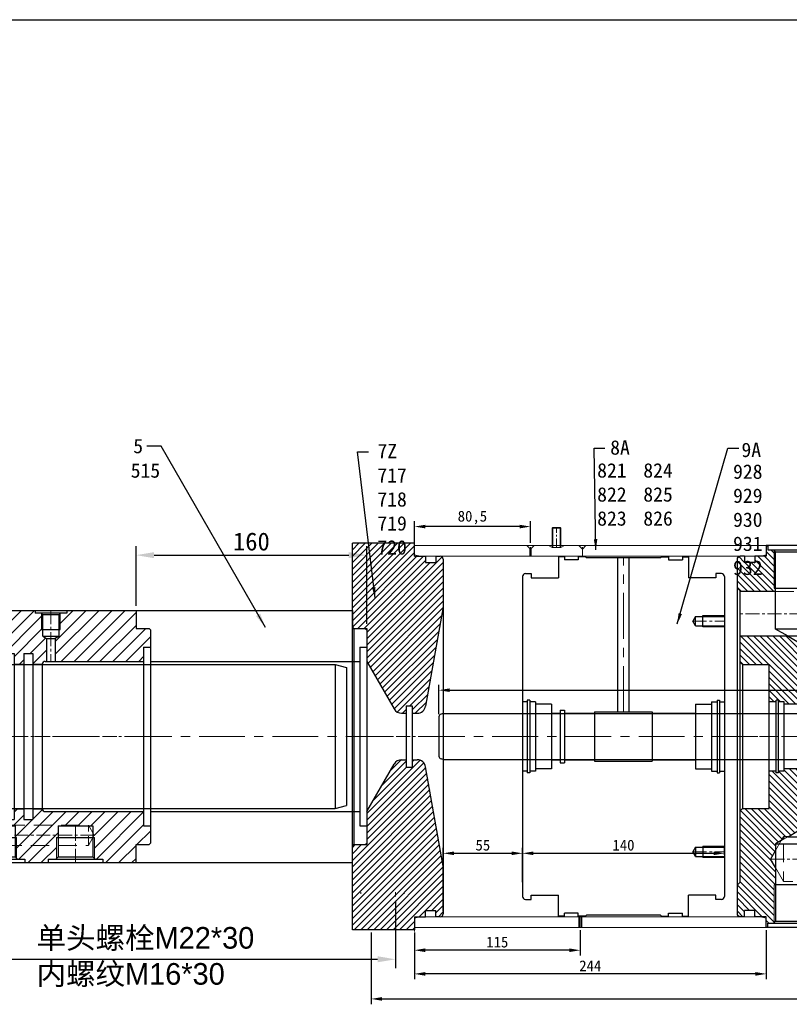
# Model space of a CAD drawing. Header units: millimetres. Extents: x 12686 to 16699, y 5703 to 8717.
# Tile 3 of 20: x 13303 to 13837, y 8034 to 8717. Entities that reach past the tile are written whole.
import ezdxf

# ---------------------------------------------------------------- set-up
doc = ezdxf.new("R2010")
doc.units = ezdxf.units.MM
doc.header["$MEASUREMENT"] = 0
for name, pattern in [('CENTER', [50.8, 31.75, -6.35, 6.35, -6.35]), ('DASHED', [19.05, 12.7, -6.35]), ('HIDDEN', [9.525, 6.35, -3.175])]:
    doc.linetypes.add(name, pattern=pattern)
doc.layers.get('Defpoints').update_dxf_attribs({"lineweight": 25})
for name, color, linetype, lineweight in [('图层1', 7, 'Continuous', 25), ('图层2', 3, 'CENTER', 13), ('图层3', 2, 'Continuous', 13), ('图层4', 1, 'Continuous', 30), ('图层5', 5, 'DASHED', 13), ('图层6', 6, 'HIDDEN', 13), ('图层7', 4, 'Continuous', 15)]:
    doc.layers.add(name, color=color, linetype=linetype, lineweight=lineweight)
doc.dimstyles.new('ISO-25', dxfattribs={"dimtxt": 2.5, "dimasz": 2.5, "dimexe": 1.25, "dimexo": 0.625, "dimtad": 1, "dimtxsty": 'Standard', "dimcen": 2.5, "dimadec": 0, "dimazin": 0, "dimtfac": 1, "dimtmove": 0, "dimatfit": 3, "dimfxl": 1, "dimarcsym": 0})

# ---------------------------------------------------------------- blocks, each defined once
blk = doc.blocks.new('*D4566')
at = {"layer": 'Defpoints', "color": 0}
for p in [(13543.64, 8345.31), (13383.64, 8307.02), (13543.64, 8294.52)]:
    blk.add_point(p, dxfattribs=at)
at = {"layer": '图层3', "color": 0, "lineweight": -2}
for p, q in [((13383.64, 8310.14), (13383.64, 8351.56)), ((13543.64, 8297.64), (13543.64, 8351.56)), ((13396.14, 8345.31), (13531.14, 8345.31))]:
    blk.add_line(p, q, dxfattribs=at)
at = {"layer": '图层3', "color": 0}
for points in [[(13396.14, 8347.39), (13396.14, 8343.22), (13383.64, 8345.31)], [(13531.14, 8343.22), (13531.14, 8347.39), (13543.64, 8345.31)]]:
    blk.add_solid(points, dxfattribs=at)
at = {"layer": '图层3', "color": 0, "insert": (13463.64, 8354.68), "char_height": 12.5, "attachment_point": 5}
blk.add_mtext('160', dxfattribs=at)
blk = doc.blocks.new('*D4569')
at = {"layer": 'Defpoints', "color": 0}
for p in [(13651.64, 8138.49), (13651.64, 8116.52), (13596.64, 8096.52)]:
    blk.add_point(p, dxfattribs=at)
at = {"layer": '图层3', "color": 0, "lineweight": -2}
for p, q in [((13596.64, 8098.39), (13596.64, 8142.24)), ((13651.64, 8118.39), (13651.64, 8142.24)), ((13604.14, 8138.49), (13644.14, 8138.49))]:
    blk.add_line(p, q, dxfattribs=at)
at = {"layer": '图层3', "color": 0}
for points in [[(13604.14, 8139.74), (13604.14, 8137.24), (13596.64, 8138.49)], [(13644.14, 8137.24), (13644.14, 8139.74), (13651.64, 8138.49)]]:
    blk.add_solid(points, dxfattribs=at)
at = {"layer": '图层3', "color": 0, "insert": (13624.14, 8144.11), "char_height": 7.5, "attachment_point": 5}
blk.add_mtext('55', dxfattribs=at)
blk = doc.blocks.new('*D4572')
at = {"layer": 'Defpoints', "color": 0}
for p in [(13820.64, 8087.02), (13576.64, 8085.52), (13576.64, 8054.85)]:
    blk.add_point(p, dxfattribs=at)
at = {"layer": '图层3', "color": 0, "lineweight": -2}
for p, q in [((13576.64, 8083.64), (13576.64, 8051.1)), ((13820.64, 8085.14), (13820.64, 8051.1)), ((13813.14, 8054.85), (13584.14, 8054.85))]:
    blk.add_line(p, q, dxfattribs=at)
at = {"layer": '图层3', "color": 0}
for points in [[(13584.14, 8056.1), (13584.14, 8053.6), (13576.64, 8054.85)], [(13813.14, 8053.6), (13813.14, 8056.1), (13820.64, 8054.85)]]:
    blk.add_solid(points, dxfattribs=at)
at = {"layer": '图层3', "color": 0, "insert": (13698.64, 8060.47), "char_height": 7.5, "attachment_point": 5}
blk.add_mtext('244', dxfattribs=at)
blk = doc.blocks.new('*D4573')
at = {"layer": 'Defpoints', "color": 0}
for p in [(13576.64, 8365.12), (13576.64, 8352.02), (13657.14, 8352.02)]:
    blk.add_point(p, dxfattribs=at)
at = {"layer": '图层3', "color": 0, "lineweight": -2}
for p, q in [((13576.64, 8353.89), (13576.64, 8368.87)), ((13657.14, 8353.89), (13657.14, 8368.87)), ((13649.64, 8365.12), (13584.14, 8365.12))]:
    blk.add_line(p, q, dxfattribs=at)
at = {"layer": '图层3', "color": 0}
for points in [[(13584.14, 8366.37), (13584.14, 8363.87), (13576.64, 8365.12)], [(13649.64, 8363.87), (13649.64, 8366.37), (13657.14, 8365.12)]]:
    blk.add_solid(points, dxfattribs=at)
at = {"layer": '图层3', "color": 0, "insert": (13616.89, 8371.37), "char_height": 7.5, "attachment_point": 5}
blk.add_mtext('80,5', dxfattribs=at)
blk = doc.blocks.new('*D4574')
at = {"layer": 'Defpoints', "color": 0}
for p in [(13691.64, 8087.02), (13576.64, 8085.52), (13576.64, 8071.26)]:
    blk.add_point(p, dxfattribs=at)
at = {"layer": '图层3', "color": 0, "lineweight": -2}
for p, q in [((13576.64, 8083.64), (13576.64, 8067.51)), ((13691.64, 8085.14), (13691.64, 8067.51)), ((13684.14, 8071.26), (13584.14, 8071.26))]:
    blk.add_line(p, q, dxfattribs=at)
at = {"layer": '图层3', "color": 0}
for points in [[(13584.14, 8072.51), (13584.14, 8070.01), (13576.64, 8071.26)], [(13684.14, 8070.01), (13684.14, 8072.51), (13691.64, 8071.26)]]:
    blk.add_solid(points, dxfattribs=at)
at = {"layer": '图层3', "color": 0, "insert": (13634.14, 8076.89), "char_height": 7.5, "attachment_point": 5}
blk.add_mtext('115', dxfattribs=at)
blk = doc.blocks.new('250-32气簧')
at = {"layer": '图层7'}
h = blk.add_hatch(dxfattribs=at)
h.set_pattern_fill('ANSI31', color=256)
h.set_pattern_definition([(45, (-17896.7008, 10328.862), (-2.24506403, 2.24506403), [])])
h.paths.add_polyline_path([(58.5, 103), (57.5, 103), (57.5, 100.5), (82, 100.5), (82, 101), (84, 103), (84, 123, 0.414214), (82, 125), (79, 125), (79, 120.65), (71.8, 120.65), (71.8, 125), (64, 125), (64, 132.5), (63, 132.5), (63, 129.5), (59, 129.5), (58.5, 129)])
h.paths.add_polyline_path([(25.5, 103), (25.5, 129), (25, 129.5), (21, 129.5), (21, 132.5), (20, 132.5), (20, 125), (12.2, 125), (12.2, 120.65), (5, 120.65), (5, 125), (2, 125, 0.414214), (0, 123), (0, 103), (2, 101), (2, 58), (27, 58), (27, 57.25), (32, 57.25), (36.19, 50), (32, 42.75), (27, 42.75), (27, 42), (2, 42), (2, 24), (6.8, 24), (6.8, 25.25), (8.5, 25.25), (8.5, 24), (12.5, 24), (12.5, 22.5), (23.5, 22.5), (23.5, 16.2), (40.5, 16.2), (40.5, 22.5), (51.5, 22.5), (51.5, 24), (55.5, 24), (55.5, 25.25), (57.2, 25.25), (57.2, 24), (62, 24), (62, 50), (80.5, 50), (82, 51.5), (82, 69.5), (48.84, 69.5), (42, 65.55), (35.16, 69.5), (32, 69.5), (30.42, 72.24), (26.5, 74.5), (26.5, 79.03), (23.05, 85), (26.5, 90.97), (26.5, 103)])
h.paths.add_polyline_path([(58.5, -103), (58.5, -129), (59, -129.5), (63, -129.5), (63, -132.5), (64, -132.5), (64, -125), (71.8, -125), (71.8, -120.65), (79, -120.65), (79, -125), (82, -125, 0.414214), (84, -123), (84, -103), (82, -101), (82, -51.5), (80.5, -50), (62, -50), (62, -24), (57.2, -24), (57.2, -25.25), (55.5, -25.25), (55.5, -24), (51.5, -24), (51.5, -22.5), (40.5, -22.5), (40.5, -16.2), (23.5, -16.2), (23.5, -22.5), (12.5, -22.5), (12.5, -24), (8.5, -24), (8.5, -25.25), (6.8, -25.25), (6.8, -24), (2, -24), (2, -42), (27, -42), (27, -42.75), (32, -42.75), (36.19, -50), (32, -57.25), (27, -57.25), (27, -58), (2, -58), (2, -69.5), (35.16, -69.5), (42, -65.55), (48.84, -69.5), (52, -69.5), (53.58, -72.24), (57.5, -74.5), (57.5, -79.03), (60.95, -85), (57.5, -90.97), (57.5, -103)])
h.paths.add_polyline_path([(21, -132.5), (21, -129.5), (25, -129.5), (25.5, -129), (25.5, -103), (26.5, -103), (26.5, -100.5), (2, -100.5), (2, -101), (0, -103), (0, -123, 0.414214), (2, -125), (5, -125), (5, -120.65), (12.2, -120.65), (12.2, -125), (20, -125), (20, -132.5)])
h.paths.add_polyline_path([(40.75, 53.05), (45.25, 53.05), (45.25, 49.67), (40.75, 49.67)], flags=24)
h.paths.add_polyline_path([(40.75, 56.05), (47.88, 56.05), (47.88, 52.3), (40.75, 52.3)], flags=24)
h.paths.add_polyline_path([(32.25, 55.67), (41, 55.67), (41, 49.42), (32.25, 49.42)], flags=24)
h.paths.add_polyline_path([(52.58, 71.34), (63.42, 71.34), (63.42, 61.34), (52.58, 61.34)], flags=24)
h.paths.add_polyline_path([(1.71, 99.44), (1.71, 107.56), (9.21, 107.56), (9.21, 99.44)], flags=24)
h.paths.add_polyline_path([(29.5, 34.33), (34, 34.33), (34, 30.95), (29.5, 30.95)], flags=24)
h.paths.add_polyline_path([(29.5, 37.33), (36.62, 37.33), (36.62, 33.58), (29.5, 33.58)], flags=24)
h.paths.add_polyline_path([(24.12, 36.95), (29.75, 36.95), (29.75, 31.33), (24.12, 31.33)], flags=24)
h.paths.add_polyline_path([(36.75, 42.51), (41.25, 42.51), (41.25, 39.14), (36.75, 39.14)], flags=24)
h.paths.add_polyline_path([(36.75, 45.51), (43.88, 45.51), (43.88, 41.76), (36.75, 41.76)], flags=24)
h.paths.add_polyline_path([(32.62, 45.14), (37, 45.14), (37, 39.51), (32.62, 39.51)], flags=24)
h.paths.add_polyline_path([(6.5, -31.42), (19, -31.42), (19, -39.55), (6.5, -39.55)], flags=24)
h.paths.add_polyline_path([(45, -31.42), (57.5, -31.42), (57.5, -39.55), (45, -39.55)], flags=24)
h.paths.add_polyline_path([(10.44, -57.98), (18.56, -57.98), (18.56, -65.48), (10.44, -65.48)], flags=24)
at = {"layer": '图层1', "ltscale": 3}
for p, q in [((20, 132.5), (64, 132.5)), ((5, 125), (2, 125)), ((20, 125), (12.2, 125)), ((64, 125), (71.8, 125)), ((79, 125), (82, 125)), ((12.2, 120.65), (5, 120.65)), ((71.8, 120.65), (79, 120.65)), ((57.5, 100.5), (82, 100.5)), ((26.5, 74.5), (29.11, 74.5)), ((29.11, 74.5), (57.5, 74.5)), ((35.16, 69.5), (82, 69.5)), ((48.84, -69.5), (2, -69.5)), ((54.89, -74.5), (26.5, -74.5)), ((57.5, -74.5), (54.89, -74.5)), ((26.5, -100.5), (2, -100.5)), ((12.2, -120.65), (5, -120.65)), ((71.8, -120.65), (79, -120.65)), ((5, -125), (2, -125)), ((20, -125), (12.2, -125)), ((64, -125), (71.8, -125)), ((79, -125), (82, -125)), ((20, -132.5), (64, -132.5))]:
    blk.add_line(p, q, dxfattribs=at)
at = {"layer": '图层1'}
for p, q in [((20, 132.5), (20, 125)), ((21, 132.5), (21, 129.5)), ((63, 132.5), (63, 129.5)), ((64, 132.5), (64, 125)), ((0, -123), (0, 123)), ((5, 125), (5, 120.65)), ((12.2, 125), (12.2, 120.65)), ((26.5, 128), (25, 129.5)), ((26.5, 90.97), (26.5, 128)), ((57.5, 128), (59, 129.5)), ((57.5, 74.5), (57.5, 128)), ((71.8, 125), (71.8, 120.65)), ((79, 125), (79, 120.65)), ((84, -123), (84, 123)), ((2, 101), (0, 103)), ((58.5, 103), (25.5, 103)), ((82, 101), (84, 103)), ((2, -101), (2, 101)), ((82, 0), (82, 101)), ((26.5, 90.97), (23.05, 85)), ((26.5, 79.03), (26.5, 90.97)), ((26.5, 79.03), (23.05, 85)), ((26.5, 74.5), (26.5, 79.03)), ((30.42, 72.24), (26.5, 74.5)), ((32, 69.5), (30.42, 72.24)), ((32, 69.5), (32, 71.32)), ((35.16, 69.5), (32, 69.5)), ((35.16, 69.5), (42, 65.55)), ((48.84, 69.5), (42, 65.55)), ((48.84, 69.5), (57.5, 74.5)), ((32, 57.25), (2, 57.25)), ((27, 58), (27, 42)), ((32, 57.25), (32, 42.75)), ((32, 57.25), (36.19, 50)), ((32, 42.75), (36.19, 50)), ((62, -50), (62, 50)), ((80.5, 50), (80.5, -50)), ((32, 42.75), (2, 42.75)), ((6.8, 24), (2, 24)), ((6.8, -25.25), (6.8, 25.25)), ((8.5, 25.25), (6.8, 25.25)), ((8.5, -25.25), (8.5, 25.25)), ((12.5, 24), (8.5, 24)), ((12.5, -24), (12.5, 24)), ((23.5, 22.5), (12.5, 22.5)), ((23.5, -22.5), (23.5, 22.5)), ((40.5, 22.5), (51.5, 22.5)), ((40.5, -22.5), (40.5, 22.5)), ((51.5, -24), (51.5, 24)), ((51.5, 24), (55.5, 24)), ((55.5, -25.25), (55.5, 25.25)), ((55.5, 25.25), (57.2, 25.25)), ((57.2, -25.25), (57.2, 25.25)), ((57.2, 24), (62, 24)), ((40.5, 16.2), (23.5, 16.2)), ((82, -101), (82, 0)), ((40.5, -16.2), (23.5, -16.2)), ((6.8, -24), (2, -24)), ((8.5, -25.25), (6.8, -25.25)), ((12.5, -24), (8.5, -24)), ((23.5, -22.5), (12.5, -22.5)), ((40.5, -22.5), (51.5, -22.5)), ((51.5, -24), (55.5, -24)), ((55.5, -25.25), (57.2, -25.25)), ((57.2, -24), (62, -24)), ((32, -42.75), (2, -42.75)), ((27, -58), (27, -42)), ((32, -57.25), (32, -42.75)), ((32, -42.75), (36.19, -50)), ((32, -57.25), (36.19, -50)), ((32, -57.25), (2, -57.25)), ((35.16, -69.5), (42, -65.55)), ((48.84, -69.5), (42, -65.55)), ((35.16, -69.5), (26.5, -74.5)), ((26.5, -74.5), (26.5, -128)), ((48.84, -69.5), (52, -69.5)), ((52, -69.5), (53.58, -72.24)), ((52, -69.5), (52, -71.32)), ((53.58, -72.24), (57.5, -74.5)), ((57.5, -74.5), (57.5, -79.03)), ((57.5, -79.03), (60.95, -85)), ((57.5, -79.03), (57.5, -90.97)), ((57.5, -90.97), (60.95, -85)), ((57.5, -90.97), (57.5, -128)), ((2, -101), (0, -103)), ((82, -101), (84, -103)), ((25.5, -103), (58.5, -103)), ((5, -125), (5, -120.65)), ((12.2, -125), (12.2, -120.65)), ((71.8, -125), (71.8, -120.65)), ((79, -125), (79, -120.65)), ((20, -132.5), (20, -125)), ((21, -132.5), (21, -129.5)), ((26.5, -128), (25, -129.5)), ((57.5, -128), (59, -129.5)), ((63, -132.5), (63, -129.5)), ((64, -132.5), (64, -125))]:
    blk.add_line(p, q, dxfattribs=at)
at = {"layer": '图层1', "ltscale": 0.3}
for p, q in [((63, 129.5), (21, 129.5)), ((57.5, 128), (26.5, 128)), ((80.5, 50), (62, 50)), ((82, 51.5), (80.5, 50)), ((80.5, -50), (62, -50)), ((82, -51.5), (80.5, -50)), ((63, -129.5), (21, -129.5)), ((57.5, -128), (26.5, -128))]:
    blk.add_line(p, q, dxfattribs=at)
at = {"layer": '图层1'}
for centre, start, end in [((2, 123), 90, 180), ((82, 123), 0, 90), ((2, -123), 180, 270), ((82, -123), 270, 0)]:
    blk.add_arc(centre, 2, start, end, dxfattribs=at)
at = {"layer": '图层2', "ltscale": 0.3}
for p, q in [((42, 132.5), (42, 65.55)), ((23.05, 85), (82, 85)), ((36.19, 50), (2, 50)), ((84, 0), (0, 0)), ((36.19, -50), (2, -50)), ((42, -132.5), (42, -65.55)), ((60.95, -85), (0, -85))]:
    blk.add_line(p, q, dxfattribs=at)
at = {"layer": '图层5'}
for p, q in [((26.5, 90.97), (32, 100.5)), ((32, 74.5), (32, 100.5)), ((57.5, 100.5), (32, 100.5)), ((26.5, 79.03), (30.42, 72.24)), ((30.42, 72.24), (35.16, 69.5)), ((53.58, -72.24), (48.84, -69.5)), ((52, -74.5), (52, -100.5)), ((57.5, -79.03), (53.58, -72.24)), ((57.5, -90.97), (52, -100.5)), ((26.5, -100.5), (52, -100.5))]:
    blk.add_line(p, q, dxfattribs=at)
at = {"layer": '图层7'}
for p, q in [((25.5, 103), (25.5, 129)), ((58.5, 103), (58.5, 129)), ((27, 58), (2, 58)), ((27, 42), (2, 42)), ((27, -42), (2, -42)), ((27, -58), (2, -58)), ((25.5, -103), (25.5, -129)), ((58.5, -103), (58.5, -129))]:
    blk.add_line(p, q, dxfattribs=at)
blk = doc.blocks.new('*D4575')
at = {"layer": 'Defpoints', "color": 0}
for p in [(14198.64, 8251.62), (13593.64, 8233.18), (14198.64, 8196.59)]:
    blk.add_point(p, dxfattribs=at)
at = {"layer": '图层3', "color": 0, "lineweight": -2}
for p, q in [((13593.64, 8235.05), (13593.64, 8255.37)), ((13601.14, 8251.62), (14191.14, 8251.62)), ((14198.64, 8198.46), (14198.64, 8255.37))]:
    blk.add_line(p, q, dxfattribs=at)
at = {"layer": '图层3', "color": 0}
for points in [[(13601.14, 8252.87), (13601.14, 8250.37), (13593.64, 8251.62)], [(14191.14, 8250.37), (14191.14, 8252.87), (14198.64, 8251.62)]]:
    blk.add_solid(points, dxfattribs=at)
at = {"layer": '图层3', "color": 0, "insert": (13896.14, 8257.25), "char_height": 7.5, "attachment_point": 5}
blk.add_mtext('605', dxfattribs=at)
blk = doc.blocks.new('*D4576')
at = {"layer": 'Defpoints', "color": 0}
for p in [(14246.64, 8103.52), (13546.64, 8085.52), (14246.64, 8037.5)]:
    blk.add_point(p, dxfattribs=at)
at = {"layer": '图层3', "color": 0, "lineweight": -2}
for p, q in [((14246.64, 8101.64), (14246.64, 8033.75)), ((13546.64, 8083.64), (13546.64, 8033.75)), ((13554.14, 8037.5), (14239.14, 8037.5))]:
    blk.add_line(p, q, dxfattribs=at)
at = {"layer": '图层3', "color": 0}
for points in [[(13554.14, 8038.75), (13554.14, 8036.25), (13546.64, 8037.5)], [(14239.14, 8036.25), (14239.14, 8038.75), (14246.64, 8037.5)]]:
    blk.add_solid(points, dxfattribs=at)
at = {"layer": '图层3', "color": 0, "insert": (13896.64, 8043.13), "char_height": 7.5, "attachment_point": 5}
blk.add_mtext('700', dxfattribs=at)
blk = doc.blocks.new('*D4577')
at = {"layer": 'Defpoints', "color": 0}
for p in [(13651.64, 8138.49), (13791.64, 8138.49), (13791.64, 8135.52)]:
    blk.add_point(p, dxfattribs=at)
at = {"layer": '图层3', "color": 0, "lineweight": -2}
for p, q in [((13651.64, 8140.36), (13651.64, 8142.24)), ((13791.64, 8137.39), (13791.64, 8142.24)), ((13659.14, 8138.49), (13784.14, 8138.49))]:
    blk.add_line(p, q, dxfattribs=at)
at = {"layer": '图层3', "color": 0}
for points in [[(13659.14, 8139.74), (13659.14, 8137.24), (13651.64, 8138.49)], [(13784.14, 8137.24), (13784.14, 8139.74), (13791.64, 8138.49)]]:
    blk.add_solid(points, dxfattribs=at)
at = {"layer": '图层3', "color": 0, "insert": (13721.64, 8144.11), "char_height": 7.5, "attachment_point": 5}
blk.add_mtext('140', dxfattribs=at)
blk = doc.blocks.new('Z3025032')
at = {"layer": '图层7'}
h = blk.add_hatch(dxfattribs=at)
h.set_pattern_fill('ANSI31', color=256)
h.set_pattern_definition([(45, (-1460.5335, 3022.1668), (-2.245064, 2.245064), [])])
h.paths.add_polyline_path([(44.93, 16.1, 0.36397), (50.84, 21.06), (63, 90), (63, 123, 0.414214), (61, 125), (58, 125), (58, 120.65), (50.8, 120.65), (50.8, 125), (43, 125), (43, 134), (0, 134), (0, 76), (1, 75), (10, 75), (10, 52), (28.99, 19.1, 0.267949), (34.19, 16.1), (37.3, 16.1), (37.3, 21.35), (41.5, 21.35), (41.5, 16.1)])
h.paths.add_polyline_path([(41.5, -16.1), (41.5, -21.35), (37.3, -21.35), (37.3, -16.1), (34.19, -16.1, 0.267949), (28.99, -19.1), (10, -52), (10, -75), (1, -75), (0, -76), (0, -134), (43, -134), (43, -125), (50.8, -125), (50.8, -120.65), (58, -120.65), (58, -125), (61, -125, 0.414214), (63, -123), (63, -90), (50.84, -21.06, 0.36397), (44.93, -16.1)])
h.paths.add_polyline_path([(17.98, -51.14), (31.52, -51.14), (31.52, -63.64), (17.98, -63.64)], flags=24)
h.paths.add_polyline_path([(25.23, 50.24), (40.86, 50.24), (40.86, 40.86), (25.23, 40.86)], flags=24)
h.paths.add_polyline_path([(40.44, 50.86), (52.94, 50.86), (52.94, 45.24), (40.44, 45.24)], flags=24)
h.paths.add_polyline_path([(40.44, 45.86), (47.94, 45.86), (47.94, 40.24), (40.44, 40.24)], flags=24)
h.paths.add_polyline_path([(-7.16, 107.38), (3.25, 107.38), (3.25, 98), (-7.16, 98)], flags=9)
h.paths.add_polyline_path([(6.59, 108), (10.34, 108), (10.34, 102.38), (6.59, 102.38)], flags=24)
h.paths.add_polyline_path([(2.84, 103), (18.46, 103), (18.46, 97.38), (2.84, 97.38)], flags=24)
at = {"layer": '图层1'}
for p, q in [((0, -134), (0, 134)), ((43, 134), (0, 134)), ((43, 125), (43, 134)), ((50.8, 125), (50.8, 120.65)), ((58, 125), (58, 120.65)), ((63, 123), (63, -123)), ((63, 90), (50.84, 21.06)), ((1, 75), (0, 76)), ((1, 75), (1, -75)), ((1, 75), (10, 75)), ((10, 75), (10, -75)), ((10, 52), (28.99, 19.1)), ((37.3, 21.35), (41.5, 21.35)), ((37.3, 21.35), (37.3, -21.35)), ((41.5, 21.35), (41.5, -21.35)), ((34.19, 16.1), (37.3, 16.1)), ((41.5, 16.1), (44.93, 16.1)), ((10, -52), (28.99, -19.1)), ((34.19, -16.1), (37.3, -16.1)), ((41.5, -16.1), (44.93, -16.1)), ((37.3, -21.35), (41.5, -21.35)), ((63, -90), (50.84, -21.06)), ((1, -75), (0, -76)), ((1, -75), (10, -75)), ((50.8, -125), (50.8, -120.65)), ((50.8, -125), (50.8, -120.65)), ((58, -125), (58, -120.65)), ((58, -125), (58, -120.65)), ((43, -125), (43, -134)), ((61, -125), (58, -125)), ((43, -134), (0, -134))]:
    blk.add_line(p, q, dxfattribs=at)
at = {"layer": '图层1', "ltscale": 3}
for p, q in [((43, 125), (50.8, 125)), ((58, 125), (61, 125)), ((50.8, 120.65), (58, 120.65)), ((50.8, -120.65), (58, -120.65)), ((50.8, -120.65), (58, -120.65)), ((43, -125), (50.8, -125)), ((43, -125), (50.8, -125))]:
    blk.add_line(p, q, dxfattribs=at)
at = {"layer": '图层1'}
for centre, radius, start, end in [((61, 123), 2, 0, 90), ((44.93, 22.1), 6, 270, 350), ((34.19, 22.1), 6, 210, 270), ((34.19, -22.1), 6, 90, 150), ((44.93, -22.1), 6, 10, 90), ((61, -123), 2, 270, 0)]:
    blk.add_arc(centre, radius, start, end, dxfattribs=at)
at = {"layer": '图层2', "ltscale": 0.3}
blk.add_line((0, 0), (63, 0), dxfattribs=at)
blk = doc.blocks.new('*D4578')
at = {"layer": 'Defpoints', "color": 0}
for p in [(12997.64, 8124.52), (13563.64, 8108.54), (13563.64, 8064.97)]:
    blk.add_point(p, dxfattribs=at)
at = {"layer": '图层3', "color": 0, "lineweight": -2}
for p, q in [((12997.64, 8121.39), (12997.64, 8058.72)), ((13563.64, 8105.42), (13563.64, 8058.72)), ((13010.14, 8064.97), (13551.14, 8064.97))]:
    blk.add_line(p, q, dxfattribs=at)
at = {"layer": '图层3', "color": 0}
for points in [[(13010.14, 8067.06), (13010.14, 8062.89), (12997.64, 8064.97)], [(13551.14, 8062.89), (13551.14, 8067.06), (13563.64, 8064.97)]]:
    blk.add_solid(points, dxfattribs=at)
at = {"layer": '图层3', "color": 0, "insert": (13280.64, 8074.35), "char_height": 12.5, "attachment_point": 5}
blk.add_mtext('566', dxfattribs=at)
blk = doc.blocks.new('30高压腔B')
at = {"layer": '图层7'}
h = blk.add_hatch(dxfattribs=at)
h.set_pattern_fill('ANSI31', color=256, scale=2)
h.set_pattern_definition([(45, (-1734.162, -723.6), (-4.490128, 4.490128), [])])
h.paths.add_polyline_path([(74, 52.1), (135.25, 52.1), (135.25, 61.91), (140, 61.91), (140, 74), (139, 75), (130, 75), (130, 87.5), (87.55, 87.5, -0.054681), (87.95, 83.83, -0.363016), (74, 67.14)])
h.paths.add_polyline_path([(54.45, 87.5), (31, 87.5), (31, 84.5), (28.5, 84.5), (28.5, 76.5), (27.9, 76.5), (27.9, 73.5), (27, 72.98), (27, 52.5), (33.1, 52.5), (33.1, 50.1), (39.1, 50.1), (39.1, 57.55), (45.4, 57.55), (45.4, 50.1), (52.2, 50.1), (52.2, 57.55), (58.5, 57.55), (58.5, 50.1), (65, 50.1, -0.414214), (67, 52.1), (68, 52.1), (68, 67.14, -0.426156)])
h.paths.add_polyline_path([(38.5, 87.65), (49.33, 87.65), (49.33, 77.65), (38.5, 77.65)], flags=9)
h.paths.add_polyline_path([(12, 87.5), (12, 80), (7.3, 80), (7.3, 77.2), (2.5, 77.2), (2.5, 80), (1, 80), (0, 79), (0, 75), (2, 73), (2, 61), (0, 59), (0, 51.1), (1, 50.1), (5, 50.1), (5, 54.5), (12.1, 54.5), (12.1, 50.1), (18.1, 50.1), (18.1, 52.5), (25, 52.5), (25, 72.98), (24.1, 73.5), (24.1, 76.5), (23.5, 76.5), (23.5, 84.5), (21, 84.5), (21, 87.5)])
h.paths.add_polyline_path([(64.5, 85.3), (64.3, 85.5), (60, 85.5), (60, 87.5), (54.45, 87.5, 0.426156), (68, 67.14), (68, 67.94), (65.3, 69.5), (65.3, 74.14), (64.5, 74.14)])
h.paths.add_polyline_path([(87.95, 83.83, 0.054681), (87.55, 87.5), (82, 87.5), (82, 85.5), (77.7, 85.5), (77.5, 85.3), (77.5, 74.14), (76.7, 74.14), (76.7, 69.5), (74, 67.94), (74, 67.14, 0.363016)])
h.paths.add_polyline_path([(65, -50.1), (58.5, -50.1), (58.5, -57.55), (52.2, -57.55), (52.2, -50.1), (45.4, -50.1), (45.4, -57.55), (39.1, -57.55), (39.1, -50.1), (33.1, -50.1), (33.1, -52.5), (18.1, -52.5), (18.1, -50.1), (12.1, -50.1), (12.1, -54.5), (5, -54.5), (5, -50.1), (1, -50.1), (0, -51.1), (0, -59), (2, -61), (2, -61.5), (34, -61.5), (88, -61.5), (97, -61.5), (97.29, -62), (100.1, -62), (100.1, -66.87), (101.04, -68.5), (100.18, -70), (101.2, -70), (101.2, -84.6), (101.6, -85), (107, -85), (107, -87.5), (130, -87.5), (130, -75), (139, -75), (140, -74), (140, -61.91), (135.25, -61.91), (135.25, -52.1), (67, -52.1, -0.414214)])
h.paths.add_polyline_path([(47.2, -75.5), (47.2, -84.6), (47.6, -85), (53, -85), (53, -87.5), (69, -87.5), (69, -85), (74.4, -85), (74.8, -84.6), (74.8, -75.5)])
h.paths.add_polyline_path([(54.06, -92.92), (54.06, -79.58), (64.89, -79.58), (64.89, -92.92)], flags=9)
h.paths.add_polyline_path([(75.9, -68.5), (46.1, -68.5), (46.1, -70), (47.2, -70), (47.2, -75.5), (74.8, -75.5), (74.8, -70), (75.9, -70)])
h.paths.add_polyline_path([(88, -61.5), (34, -61.5), (34, -62), (46.1, -62), (46.1, -68.5), (75.9, -68.5), (75.9, -62), (88, -62)])
h.paths.add_polyline_path([(15, -85), (20.4, -85), (20.8, -84.6), (20.8, -75.5), (0, -75.5), (0, -79), (1, -80), (2.5, -80), (2.5, -77.2), (7.3, -77.2), (7.3, -80), (12, -80), (12, -87.5), (15, -87.5)])
h.paths.add_polyline_path([(20.8, -70), (21.9, -70), (21.9, -68.5), (2, -68.5), (2, -73), (0, -75), (0, -75.5), (20.8, -75.5)])
h.paths.add_polyline_path([(34, -62), (34, -61.5), (2, -61.5), (2, -68.5), (21.9, -68.5), (21.9, -62)])
h.paths.add_polyline_path([(85.63, 72.92), (85.63, 82.08), (95.63, 82.08), (95.63, 72.92)], flags=24)
h.paths.add_polyline_path([(28.3, 68.67), (28.3, 74.5), (38.3, 74.5), (38.3, 68.67)], flags=24)
h.paths.add_polyline_path([(37, 68.34), (47.83, 68.34), (47.83, 58.34), (37, 58.34)], flags=24)
h.paths.add_polyline_path([(118.03, -83.92), (118.03, -65.58), (128.87, -65.58), (128.87, -83.92)], flags=24)
h.paths.add_polyline_path([(105.93, -87.08), (105.93, -70.42), (116.76, -70.42), (116.76, -87.08)], flags=24)
at = {"layer": '图层1'}
for p, q in [((12, 87.5), (130, 87.5)), ((12, 87.5), (12, 80)), ((82, 85.5), (60, 85.5)), ((65.3, 84.5), (64.3, 85.5)), ((76.7, 84.5), (65.3, 84.5)), ((76.7, 84.5), (77.7, 85.5)), ((130, 87.5), (130, 75)), ((0, 79), (1, 80)), ((0, 79), (0, -79)), ((1, 80), (2.5, 80)), ((2.5, 80), (2.5, 77.2)), ((2.5, 77.2), (7.3, 77.2)), ((7.3, 80), (7.3, 77.2)), ((7.3, 80), (12, 80)), ((0, 75), (2, 73)), ((2, 73), (2, 61)), ((24.1, 73.5), (25, 72.98)), ((25, 72.98), (27, 72.98)), ((27.9, 73.5), (27, 72.98)), ((64.5, 74.14), (77.5, 74.14)), ((65.3, 69.5), (76.7, 69.5)), ((65.3, 69.5), (68, 67.94)), ((76.7, 69.5), (74, 67.94)), ((130, 75), (139, 75)), ((139, 75), (140, 74)), ((140, 74), (140, -74)), ((68, 67.94), (74, 67.94)), ((135.25, 61.91), (135.25, -61.91)), ((135.25, 61.91), (140, 61.91)), ((2, 61), (0, 59)), ((39.1, 57.55), (39.1, -57.55)), ((39.1, 57.55), (45.4, 57.55)), ((45.4, 57.55), (45.4, -57.55)), ((52.2, 57.55), (52.2, -57.55)), ((52.2, 57.55), (58.5, 57.55)), ((58.5, 57.55), (58.5, -57.55)), ((0, 51.1), (1, 50.1)), ((1, 50.1), (1, -50.1)), ((1, 50.1), (5, 50.1)), ((5, 54.5), (5, -54.5)), ((5, 54.5), (12.1, 54.5)), ((12.1, 54.5), (12.1, -54.5)), ((12.1, 50.1), (18.1, 50.1)), ((18.1, 52.5), (18.1, -52.5)), ((18.1, 52.5), (33.1, 52.5)), ((33.1, 52.5), (33.1, -52.5)), ((33.1, 50.1), (39.1, 50.1)), ((45.4, 50.1), (52.2, 50.1)), ((58.5, 50.1), (65, 50.1)), ((65, 50.1), (65, -50.1)), ((67, 52.1), (135.25, 52.1)), ((1, -50.1), (0, -51.1)), ((1, -50.1), (5, -50.1)), ((5, -54.5), (12.1, -54.5)), ((12.1, -50.1), (18.1, -50.1)), ((18.1, -52.5), (33.1, -52.5)), ((33.1, -50.1), (39.1, -50.1)), ((45.4, -50.1), (52.2, -50.1)), ((58.5, -50.1), (65, -50.1)), ((67, -52.1), (135.25, -52.1)), ((2, -61), (0, -59)), ((2, -73), (2, -61)), ((39.1, -57.55), (45.4, -57.55)), ((52.2, -57.55), (58.5, -57.55)), ((21.9, -62), (46.1, -62)), ((21.9, -62), (21.9, -83.5)), ((46.1, -62), (46.1, -83.5)), ((75.9, -62), (100.1, -62)), ((75.9, -62), (75.9, -83.5)), ((100.1, -62), (100.1, -83.5)), ((135.25, -61.91), (140, -61.91)), ((0, -75), (2, -73)), ((20.8, -70), (47.2, -70)), ((74.8, -70), (101.2, -70)), ((130, -87.5), (130, -75)), ((130, -75), (139, -75)), ((139, -75), (140, -74)), ((0, -79), (1, -80)), ((1, -80), (2.5, -80)), ((2.5, -77.2), (7.3, -77.2)), ((2.5, -80), (2.5, -77.2)), ((7.3, -80), (7.3, -77.2)), ((7.3, -80), (12, -80)), ((12, -87.5), (12, -80)), ((12, -87.5), (130, -87.5)), ((15, -85), (53, -85)), ((15, -85), (15, -87.5)), ((21.9, -83.5), (20.4, -85)), ((21.9, -83.5), (46.1, -83.5)), ((46.1, -83.5), (47.6, -85)), ((53, -85), (53, -87.5)), ((69, -85), (107, -85)), ((69, -85), (69, -87.5)), ((75.9, -83.5), (74.4, -85)), ((75.9, -83.5), (100.1, -83.5)), ((100.1, -83.5), (101.6, -85)), ((107, -85), (107, -87.5))]:
    blk.add_line(p, q, dxfattribs=at)
at = {"layer": '图层1', "ltscale": 0.5}
for p, q in [((21, 87.5), (21, 84.5)), ((24.1, 84.5), (24.1, 73.5)), ((27.9, 84.5), (27.9, 73.5)), ((31, 87.5), (31, 84.5)), ((25, 72.98), (25, 52.5)), ((27, 72.98), (27, 52.5)), ((68, 67.94), (68, 52.1)), ((74, 67.94), (74, 52.1))]:
    blk.add_line(p, q, dxfattribs=at)
at = {"layer": '图层1', "ltscale": 3}
for p, q in [((31, 84.5), (21, 84.5)), ((28.5, 76.5), (23.5, 76.5)), ((27.9, 73.5), (24.1, 73.5))]:
    blk.add_line(p, q, dxfattribs=at)
at = {"layer": '图层1', "ltscale": 0.2}
for p, q in [((60, 87.5), (60, 85.5)), ((65.3, 69.5), (65.3, 84.5)), ((76.7, 69.5), (76.7, 84.5)), ((82, 87.5), (82, 85.5))]:
    blk.add_line(p, q, dxfattribs=at)
at = {"layer": '图层1'}
for centre, start, end in [((67, 50.1), 90, 180), ((67, -50.1), 180, 270)]:
    blk.add_arc(centre, 2, start, end, dxfattribs=at)
at = {"layer": '图层2', "ltscale": 0.3}
for p, q in [((26, 87.5), (26, 52.5)), ((71, 87.5), (71, 52.1)), ((0, 0), (140, 0)), ((34, -87.5), (34, -61.5)), ((88, -87.5), (88, -61.5)), ((0, -68.5), (101.04, -68.5))]:
    blk.add_line(p, q, dxfattribs=at)
at = {"layer": '图层5'}
for p, q in [((2, -61.5), (97, -61.5)), ((97, -61.5), (101.04, -68.5)), ((97, -75.5), (101.04, -68.5)), ((0, -75.5), (97, -75.5))]:
    blk.add_line(p, q, dxfattribs=at)
at = {"layer": '图层5', "ltscale": 0.5}
blk.add_line((97, -75.5), (97, -61.5), dxfattribs=at)
at = {"layer": '图层7', "ltscale": 0.5}
for p, q in [((23.5, 84.5), (23.5, 76.5)), ((28.5, 84.5), (28.5, 76.5))]:
    blk.add_line(p, q, dxfattribs=at)
at = {"layer": '图层7', "ltscale": 0.2}
for p, q in [((64.5, 74.14), (64.5, 85.3)), ((77.5, 74.14), (77.5, 85.3))]:
    blk.add_line(p, q, dxfattribs=at)
at = {"layer": '图层7'}
for p, q in [((20.8, -70), (20.8, -84.6)), ((47.2, -70), (47.2, -84.6)), ((74.8, -70), (74.8, -84.6)), ((101.2, -70), (101.2, -84.6))]:
    blk.add_line(p, q, dxfattribs=at)

msp = doc.modelspace()

# ---------------------------------------------------------------- linework, layer by layer
at = {"layer": '图层1'}
for p, q in [((13676.641, 8344.166), (13676.641, 8329.516)), ((13680.641, 8344.166), (13676.641, 8344.166)), ((13680.641, 8344.166), (13680.641, 8342.016)), ((13690.341, 8342.016), (13680.641, 8342.016)), ((13690.341, 8344.166), (13690.341, 8342.016)), ((13695.341, 8344.166), (13690.341, 8344.166)), ((13695.341, 8344.166), (13695.991, 8343.516)), ((13747.291, 8343.516), (13695.991, 8343.516)), ((13717.641, 8236.516), (13717.641, 8343.516)), ((13725.641, 8236.516), (13725.641, 8343.516)), ((13747.941, 8344.166), (13747.291, 8343.516)), ((13747.941, 8344.166), (13752.941, 8344.166)), ((13752.941, 8344.166), (13752.941, 8342.016)), ((13752.941, 8342.016), (13762.641, 8342.016)), ((13762.641, 8344.166), (13762.641, 8342.016)), ((13762.641, 8344.166), (13766.641, 8344.166)), ((13766.641, 8344.166), (13766.641, 8329.516)), ((13657.641, 8332.516), (13657.641, 8329.516)), ((13785.641, 8332.516), (13785.641, 8329.516)), ((13651.641, 8330.516), (13651.641, 8108.516)), ((13791.641, 8330.516), (13791.641, 8108.516)), ((13791.641, 8330.516), (13791.641, 8108.516)), ((13383.641, 8307.016), (13383.641, 8294.516)), ((13383.641, 8307.016), (13533.641, 8307.016)), ((13533.641, 8307.016), (13533.641, 8294.516)), ((13771.641, 8302.716), (13769.794, 8299.516)), ((13771.641, 8296.316), (13769.794, 8299.516)), ((13771.641, 8296.316), (13771.641, 8302.716)), ((13771.641, 8302.716), (13791.641, 8302.716)), ((13776.641, 8295.516), (13776.641, 8303.516)), ((13383.641, 8294.516), (13392.641, 8294.516)), ((13392.641, 8294.516), (13393.641, 8293.516)), ((13393.641, 8293.516), (13393.641, 8269.516)), ((13533.641, 8294.516), (13542.641, 8294.516)), ((13533.641, 8294.516), (13542.641, 8294.516)), ((13542.641, 8294.516), (13543.641, 8293.516)), ((13543.641, 8293.516), (13542.641, 8294.516)), ((13543.641, 8293.516), (13543.641, 8145.516)), ((13771.641, 8296.316), (13791.641, 8296.316)), ((13388.891, 8281.431), (13388.891, 8269.516)), ((13388.891, 8281.431), (13393.641, 8281.431)), ((13538.891, 8281.431), (13538.891, 8157.601)), ((13538.891, 8281.431), (13543.641, 8281.431)), ((13393.641, 8271.616), (13538.891, 8271.616)), ((13253.641, 8269.516), (13521.641, 8269.516)), ((13521.641, 8269.516), (13521.641, 8169.516)), ((13521.641, 8269.516), (13529.641, 8267.373)), ((13529.641, 8267.373), (13529.641, 8171.66)), ((13654.941, 8243.516), (13651.641, 8243.516)), ((13654.941, 8244.766), (13654.941, 8194.266)), ((13656.641, 8244.766), (13654.941, 8244.766)), ((13656.641, 8244.766), (13656.641, 8194.266)), ((13660.641, 8243.516), (13656.641, 8243.516)), ((13660.641, 8243.516), (13660.641, 8195.516)), ((13782.641, 8243.516), (13782.641, 8195.516)), ((13782.641, 8243.516), (13786.641, 8243.516)), ((13786.641, 8244.766), (13786.641, 8194.266)), ((13786.641, 8244.766), (13788.341, 8244.766)), ((13788.341, 8244.766), (13788.341, 8194.266)), ((13788.341, 8243.516), (13791.641, 8243.516)), ((13671.641, 8242.016), (13660.641, 8242.016)), ((13671.641, 8242.016), (13671.641, 8197.016)), ((13677.641, 8237.816), (13680.741, 8237.816)), ((13677.641, 8237.816), (13677.641, 8201.216)), ((13680.741, 8237.816), (13680.741, 8201.216)), ((13771.641, 8242.016), (13771.641, 8197.016)), ((13771.641, 8242.016), (13782.641, 8242.016)), ((13593.641, 8233.178), (13593.641, 8205.855)), ((13596.641, 8235.516), (13595.124, 8235.11)), ((13596.641, 8235.516), (13596.641, 8203.516)), ((13671.641, 8235.616), (13677.641, 8235.616)), ((13680.741, 8235.616), (13701.641, 8235.616)), ((13701.641, 8236.516), (13701.641, 8202.516)), ((13741.641, 8236.516), (13741.641, 8202.516)), ((13741.641, 8235.616), (13771.641, 8235.616)), ((13596.641, 8203.516), (13595.124, 8203.923)), ((13671.641, 8203.416), (13677.641, 8203.416)), ((13680.741, 8203.416), (13701.641, 8203.416)), ((13741.641, 8203.416), (13771.641, 8203.416)), ((13671.641, 8197.016), (13660.641, 8197.016)), ((13677.641, 8201.216), (13680.741, 8201.216)), ((13771.641, 8197.016), (13782.641, 8197.016)), ((13654.941, 8195.516), (13651.641, 8195.516)), ((13656.641, 8194.266), (13654.941, 8194.266)), ((13660.641, 8195.516), (13656.641, 8195.516)), ((13782.641, 8195.516), (13786.641, 8195.516)), ((13786.641, 8194.266), (13788.341, 8194.266)), ((13788.341, 8195.516), (13791.641, 8195.516)), ((13253.641, 8169.516), (13521.641, 8169.516)), ((13388.891, 8169.516), (13388.891, 8157.601)), ((13393.641, 8169.516), (13393.641, 8145.516)), ((13521.641, 8169.516), (13529.641, 8171.66)), ((13393.641, 8167.416), (13538.891, 8167.416)), ((13388.891, 8157.601), (13393.641, 8157.601)), ((13538.891, 8157.601), (13543.641, 8157.601)), ((13383.641, 8144.516), (13392.641, 8144.516)), ((13383.641, 8132.016), (13383.641, 8144.516)), ((13392.641, 8144.516), (13393.641, 8145.516)), ((13533.641, 8132.016), (13533.641, 8144.516)), ((13533.641, 8144.516), (13542.641, 8144.516)), ((13542.641, 8144.516), (13543.641, 8145.516)), ((13771.641, 8142.716), (13769.794, 8139.516)), ((13771.641, 8142.716), (13791.641, 8142.716)), ((13771.641, 8142.716), (13771.641, 8136.316)), ((13776.641, 8143.516), (13776.641, 8135.516)), ((13771.641, 8136.316), (13769.794, 8139.516)), ((13771.641, 8136.316), (13791.641, 8136.316)), ((13383.641, 8132.016), (13533.641, 8132.016)), ((13657.641, 8106.516), (13657.641, 8109.516)), ((13676.641, 8094.866), (13676.641, 8109.516)), ((13766.641, 8094.866), (13766.641, 8109.516)), ((13785.641, 8106.516), (13785.641, 8109.516)), ((13680.641, 8094.866), (13676.641, 8094.866)), ((13690.341, 8097.016), (13680.641, 8097.016)), ((13680.641, 8094.866), (13680.641, 8097.016)), ((13690.341, 8094.866), (13690.341, 8097.016)), ((13695.341, 8094.866), (13690.341, 8094.866)), ((13690.641, 8094.516), (13690.641, 8087.016)), ((13692.641, 8094.516), (13692.641, 8087.016)), ((13695.341, 8094.866), (13695.991, 8095.516)), ((13747.291, 8095.516), (13695.991, 8095.516)), ((13747.941, 8094.866), (13747.291, 8095.516)), ((13747.941, 8094.866), (13752.941, 8094.866)), ((13752.941, 8097.016), (13762.641, 8097.016)), ((13752.941, 8094.866), (13752.941, 8097.016)), ((13762.641, 8094.866), (13762.641, 8097.016)), ((13762.641, 8094.866), (13766.641, 8094.866))]:
    msp.add_line(p, q, dxfattribs=at)
at = {"layer": '图层1', "ltscale": 3}
for p, q in [((13653.641, 8332.516), (13657.641, 8332.516)), ((13789.641, 8332.516), (13785.641, 8332.516)), ((13657.641, 8329.516), (13676.641, 8329.516)), ((13785.641, 8329.516), (13766.641, 8329.516)), ((13596.641, 8235.516), (14141.641, 8235.516)), ((13701.641, 8236.516), (13741.641, 8236.516)), ((13596.641, 8203.516), (14141.641, 8203.516)), ((13701.641, 8202.516), (13741.641, 8202.516)), ((13657.641, 8109.516), (13676.641, 8109.516)), ((13785.641, 8109.516), (13766.641, 8109.516)), ((13653.641, 8106.516), (13657.641, 8106.516)), ((13789.641, 8106.516), (13785.641, 8106.516))]:
    msp.add_line(p, q, dxfattribs=at)
at = {"layer": '图层1'}
for centre, start, end in [((13653.641, 8330.516), 90, 180), ((13789.641, 8330.516), 0, 90), ((13595.641, 8233.178), 105, 180), ((13595.641, 8205.855), 180, 255), ((13653.641, 8108.516), 180, 270), ((13789.641, 8108.516), 270, 0)]:
    msp.add_arc(centre, 2, start, end, dxfattribs=at)
at = {"layer": '图层2', "ltscale": 0.2}
for p, q in [((13675.141, 8350.516), (13675.141, 8364.516)), ((13657.141, 8344.516), (13657.141, 8352.016)), ((13693.141, 8344.516), (13693.141, 8352.016))]:
    msp.add_line(p, q, dxfattribs=at)
at = {"layer": '图层2'}
for p, q in [((13721.641, 8236.516), (13721.641, 8343.516)), ((12868.641, 8219.516), (14187.641, 8219.516)), ((13691.641, 8094.516), (13691.641, 8087.016))]:
    msp.add_line(p, q, dxfattribs=at)
at = {"layer": '图层2', "ltscale": 0.3}
for p, q in [((13769.794, 8299.516), (13791.641, 8299.516)), ((13769.794, 8139.516), (13791.641, 8139.516))]:
    msp.add_line(p, q, dxfattribs=at)
at = {"layer": '图层4'}
msp.add_line((12686.383, 8716.716), (14450.383, 8716.716), dxfattribs=at)
at = {"layer": '图层7', "ltscale": 0.2}
for p, q in [((13672.641, 8364.516), (13672.141, 8364.016)), ((13672.141, 8350.516), (13672.141, 8364.016)), ((13677.641, 8364.516), (13678.141, 8364.016)), ((13678.141, 8350.516), (13678.141, 8364.016)), ((13656.641, 8344.516), (13656.641, 8350.016)), ((13657.641, 8344.516), (13657.641, 8350.016))]:
    msp.add_line(p, q, dxfattribs=at)
at = {"layer": '图层7'}
for p, q in [((13672.141, 8364.016), (13678.141, 8364.016)), ((13672.641, 8364.516), (13672.641, 8350.516)), ((13672.641, 8364.516), (13677.641, 8364.516)), ((13677.641, 8364.516), (13677.641, 8350.516)), ((13820.641, 8352.016), (13576.641, 8352.016)), ((13576.641, 8345.588), (13576.641, 8352.016)), ((13656.641, 8350.016), (13654.641, 8352.016)), ((13656.641, 8350.016), (13657.641, 8350.016)), ((13657.641, 8350.016), (13659.641, 8352.016)), ((13672.141, 8350.516), (13669.543, 8352.016)), ((13672.141, 8350.516), (13678.141, 8350.516)), ((13678.141, 8350.516), (13680.739, 8352.016)), ((13693.141, 8349.516), (13690.641, 8352.016)), ((13693.141, 8349.516), (13695.641, 8352.016)), ((13820.641, 8345.588), (13820.641, 8352.016)), ((13580.641, 8344.516), (13576.641, 8345.588)), ((13816.641, 8344.516), (13580.641, 8344.516)), ((13816.641, 8344.516), (13820.641, 8345.588)), ((13776.641, 8303.516), (13791.641, 8303.516)), ((13776.641, 8295.516), (13791.641, 8295.516)), ((13776.641, 8143.516), (13791.641, 8143.516)), ((13776.641, 8135.516), (13791.641, 8135.516)), ((13533.641, 8111.516), (13533.641, 8108.544)), ((13539.641, 8111.516), (13539.641, 8110.348)), ((13539.641, 8111.516), (13539.641, 8110.348)), ((13539.641, 8111.516), (13539.641, 8110.348)), ((13563.641, 8111.516), (13563.641, 8108.544)), ((13569.641, 8111.516), (13569.641, 8110.348)), ((13580.641, 8094.516), (13576.641, 8093.445)), ((13576.641, 8093.445), (13576.641, 8087.016)), ((13816.741, 8094.516), (13580.641, 8094.516)), ((13816.641, 8094.516), (13820.641, 8093.445)), ((13820.641, 8093.445), (13820.641, 8087.016)), ((13820.641, 8087.016), (13576.641, 8087.016)), ((13576.641, 8085.516), (13576.641, 8084.348))]:
    msp.add_line(p, q, dxfattribs=at)

# ---------------------------------------------------------------- block references
at = {"layer": '图层2'}
msp.add_blockref('Z3025032', (13533.641, 8219.516), dxfattribs=at)
at = {"layer": '图层6'}
msp.add_blockref('30高压腔B', (13253.641, 8219.516), dxfattribs=at)
at = {"layer": '图层7', "xscale": -1}
msp.add_blockref('250-32气簧', (13884.641, 8219.516), dxfattribs=at)

# ---------------------------------------------------------------- texts
at = {"layer": '图层3'}
for s, insert, char_height, attachment_point in [('5', (13388.53, 8415.84), 10, 9), ('7Z', (13551.071, 8422.498), 10, 1), ('8A', (13712.438, 8424.998), 10, 1), ('9A', (13803.467, 8423.328), 10, 1), ('{\\f隶书|b0|i0|c134|p49;\\C2;单头螺栓M22*30\\P内螺纹M16*30}', (13314.653, 8087.36), 15, 1)]:
    msp.add_mtext(s, dxfattribs=dict(at, insert=insert, char_height=char_height, attachment_point=attachment_point))
at = {"layer": '图层3', "char_height": 10, "attachment_point": 1}
for s, insert, width in [('{\\fSimSun|b0|i0|c134|p54;515}', (13379.956, 8409.024), 54.65482), ('821\\P822\\P823', (13703.414, 8409.095), 29.90013), ('824\\P825\\P826', (13735.414, 8409.095), 29.90013), ('928\\P929\\P930\\P931\\P932', (13797.642, 8408.239), 54.65482), ('717\\P718\\P719\\P720', (13551.018, 8405.685), 54.65482)]:
    msp.add_mtext(s, dxfattribs=dict(at, insert=insert, width=width))

# ---------------------------------------------------------------- dimensions: what is measured, and where the dimension line sits
at = {"layer": '图层3'}
dim = msp.add_linear_dim(base=(13576.641, 8365.119), p1=(13657.141, 8352.016), p2=(13576.641, 8352.016), angle=0, dimstyle='ISO-25', override={"dimscale": 3}, dxfattribs=at)
dim.commit()
dim.dimension.update_dxf_attribs({"geometry": '*D4573', "text_midpoint": (13616.891, 8365.119), "dimtype": 160})
for base, p1, p2, override, picture, middle in [((13543.641, 8345.307), (13383.641, 8307.016), (13543.641, 8294.516), {"dimscale": 5, "dimtxsty": 'Standard'}, '*D4566', (13463.641, 8354.682)), ((13791.641, 8138.49), (13651.641, 8138.49), (13791.641, 8135.516), {"dimscale": 3, "dimtxsty": 'Standard'}, '*D4577', (13721.641, 8144.115)), ((13563.641, 8064.973), (12997.641, 8124.516), (13563.641, 8108.544), {"dimscale": 5, "dimtxsty": 'Standard'}, '*D4578', (13280.641, 8074.348)), ((14246.641, 8037.501), (13546.641, 8085.516), (14246.641, 8103.516), {"dimscale": 3, "dimtxsty": 'Standard'}, '*D4576', (13896.641, 8043.126))]:
    dim = msp.add_linear_dim(base=base, p1=p1, p2=p2, dimstyle='ISO-25', override=override, dxfattribs=at)
    dim.commit()
    dim.dimension.update_dxf_attribs({"geometry": picture, "text_midpoint": middle})
dim = msp.add_linear_dim(base=(14198.641, 8251.622), p1=(13593.641, 8233.178), p2=(14198.641, 8196.588), dimstyle='ISO-25', override={"dimscale": 3, "dimtxsty": 'Standard'}, dxfattribs=at)
dim.commit()
dim.dimension.update_dxf_attribs({"geometry": '*D4575', "text_midpoint": (13896.141, 8251.622), "dimtype": 160})
for base, p1, p2, angle, override, picture, middle in [((13651.641, 8138.49), (13596.641, 8096.516), (13651.641, 8116.516), 0, {"dimscale": 3, "dimtxsty": 'Standard'}, '*D4569', (13624.141, 8144.115)), ((13576.641, 8054.847), (13820.641, 8087.016), (13576.641, 8085.516), 180, {"dimscale": 3, "dimtxsty": 'Standard'}, '*D4572', (13698.641, 8060.472)), ((13576.641, 8071.263), (13691.641, 8087.016), (13576.641, 8085.516), 180, {"dimscale": 3}, '*D4574', (13634.141, 8076.888))]:
    dim = msp.add_linear_dim(base=base, p1=p1, p2=p2, angle=angle, dimstyle='ISO-25', override=override, dxfattribs=at)
    dim.commit()
    dim.dimension.update_dxf_attribs({"geometry": picture, "text_midpoint": middle})

# ---------------------------------------------------------------- leaders
at = {"layer": '图层3', "annotation_type": 0, "has_hookline": 1}
for points, override, hookline_direction, text_width in [([(13473.319, 8295.207), (13401.03, 8420.84), (13391.03, 8420.84)], {"dimscale": 4, "dimgap": 0.625, "dimtad": 0}, 1, 6.667), ([(13702.411, 8348.885), (13701.319, 8419.578), (13708.819, 8419.578)], {"dimscale": 3, "dimgap": 0.625, "dimtad": 0}, 0, 16.667), ([(13758.945, 8297.553), (13794.092, 8419.578), (13801.592, 8419.578)], {"dimscale": 3, "dimgap": 0.625, "dimtad": 0}, 0, 16.667)]:
    msp.add_leader(points, dimstyle='ISO-25', override=override, dxfattribs=dict(at, hookline_direction=hookline_direction, text_width=text_width))
at = {"layer": '图层3', "annotation_type": 0, "has_hookline": 1, "hookline_direction": 0}
msp.add_leader([(13549.367, 8315.565), (13537.319, 8417.078), (13544.819, 8417.078)], dimstyle='ISO-25', override={"dimscale": 3, "dimgap": 0.625, "dimtad": 0}, dxfattribs=at)

doc.saveas('drawing.dxf')
